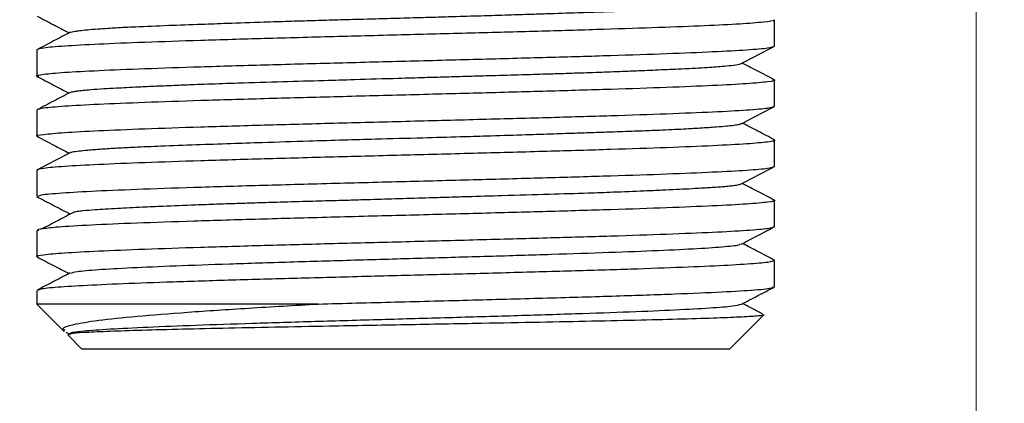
# Model space of a CAD drawing. Header units: millimetres. Extents: x 44 to 176, y 25 to 274.
# Tile 10 of 20: x 159.79 to 167.09, y 108.71 to 111.55. Entities that reach past the tile are written whole.
import ezdxf

# ---------------------------------------------------------------- set-up
doc = ezdxf.new("R2010")
doc.units = ezdxf.units.MM
doc.styles.add('SLDTEXTSTYLE0', font='TXT', dxfattribs={"width": 0.7})
doc.dimstyles.new('SLDDIMSTYLE0', dxfattribs={"dimtxt": 3.5, "dimasz": 3.556, "dimexe": 0, "dimexo": 0.0625, "dimgap": 0.875, "dimtad": 1, "dimdec": 0, "dimlfac": 3, "dimrnd": 1e-09, "dimzin": 12, "dimdsep": 46, "dimtxsty": 'SLDTEXTSTYLE0', "dimblk1": 'CLOSED', "dimblk2": 'CLOSED', "dimsah": 1, "dimcen": 0.09, "dimadec": 0, "dimazin": 3, "dimtfac": 1, "dimtdec": 0, "dimtofl": 0, "dimtmove": 0, "dimatfit": 3, "dimldrblk": 'CLOSED', "dimfxl": 0, "dimfrac": 2, "dimtolj": 1, "dimtzin": 12, "dimarcsym": 0})

# ---------------------------------------------------------------- blocks, each defined once
blk = doc.blocks.new('_Closed')
at = {"color": 0, "linetype": 'ByBlock', "lineweight": -2}
for p, q in [((-1, 0.166667), (0, 0)), ((-1, 0.166667), (-1, -0.166667)), ((0, 0), (-1, -0.166667)), ((0, 0), (-1, 0))]:
    blk.add_line(p, q, dxfattribs=at)
blk = doc.blocks.new('_D_2')
at = {"color": 7, "linetype": 'Continuous', "lineweight": 0}
for p, q in [((124.9213, 159.3988), (124.9213, 101.1877)), ((166.8772, 133.444), (166.8772, 101.1877)), ((166.8772, 102.1877), (124.9213, 102.1877))]:
    blk.add_line(p, q, dxfattribs=at)
at = {"color": 7, "linetype": 'Continuous', "lineweight": 18, "xscale": 3.556, "yscale": 3.556, "rotation": 180.0000000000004}
blk.add_blockref('_Closed', (124.9213, 102.1877), dxfattribs=at)
at = {"color": 7, "linetype": 'Continuous', "lineweight": 18, "xscale": 3.556, "yscale": 3.556}
blk.add_blockref('_Closed', (166.8772, 102.1877), dxfattribs=at)
at = {"color": 7, "linetype": 'Continuous', "lineweight": 18, "insert": (141.3142, 106.6994), "char_height": 3.5, "attachment_point": 1, "style": 'SLDTEXTSTYLE0'}
blk.add_mtext('126', dxfattribs=at)
blk = doc.blocks.new('_D_3')
at = {"color": 7, "linetype": 'Continuous', "lineweight": 0}
for p, q in [((119.2297, 162.6849), (119.2297, 93.9698)), ((176.4563, 133.8974), (176.4563, 93.9698)), ((176.4563, 94.9698), (119.2297, 94.9698))]:
    blk.add_line(p, q, dxfattribs=at)
at = {"color": 7, "linetype": 'Continuous', "lineweight": 18, "xscale": 3.556, "yscale": 3.556, "rotation": 180.0000000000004}
blk.add_blockref('_Closed', (119.2297, 94.9698, 0), dxfattribs=at)
at = {"color": 7, "linetype": 'Continuous', "lineweight": 18, "xscale": 3.556, "yscale": 3.556}
blk.add_blockref('_Closed', (176.4563, 94.9698, 0), dxfattribs=at)
at = {"color": 7, "linetype": 'Continuous', "lineweight": 18, "insert": (141.3142, 99.4816), "char_height": 3.5, "attachment_point": 1, "style": 'SLDTEXTSTYLE0'}
blk.add_mtext('172', dxfattribs=at)

msp = doc.modelspace()

# ---------------------------------------------------------------- linework, layer by layer
at = {"color": 7, "linetype": 'Continuous', "lineweight": 25}
for p, q in [((165.3848, 111.3548), (165.3848, 111.5488)), ((159.9181, 111.326), (159.9181, 111.132)), ((165.3848, 110.9092), (165.3848, 111.1032)), ((159.9181, 110.8804), (159.9181, 110.6864)), ((165.3848, 110.4636), (165.3848, 110.6576)), ((159.9181, 110.4348), (159.9181, 110.2408)), ((165.3848, 110.018), (165.3848, 110.212)), ((159.9181, 109.9892), (159.9181, 109.7952)), ((165.3848, 109.5724), (165.3848, 109.7664)), ((159.9181, 109.5436), (159.9181, 109.444)), ((159.9181, 109.444), (160.1217, 109.2405)), ((162.0024, 109.444), (159.9181, 109.444)), ((165.0514, 109.1107), (165.3031, 109.3624)), ((160.1339, 109.2354), (160.1651, 109.2192)), ((160.1465, 109.2156), (160.2514, 109.1107)), ((165.0514, 109.1107), (160.2514, 109.1107))]:
    msp.add_line(p, q, dxfattribs=at)
for points, knots in [([(160.1639, 111.456), (160.1682, 111.4576), (160.1757, 111.4606), (160.2009, 111.4649), (160.2361, 111.4698), (160.2907, 111.4755), (160.3632, 111.4815), (160.4369, 111.4865), (160.5268, 111.4918), (160.667, 111.4988), (160.8779, 111.5076), (161.1108, 111.516), (161.3484, 111.5245), (161.5657, 111.5319), (161.774, 111.5386), (161.9424, 111.5437), (162.1077, 111.5485), (162.2986, 111.5538), (162.5, 111.5593), (162.692, 111.5645), (162.8553, 111.569), (163.0229, 111.5739), (163.2102, 111.5796), (163.4011, 111.5855), (163.5614, 111.5906), (163.7348, 111.596), (163.9606, 111.6031), (164.2236, 111.6118), (164.4486, 111.6202), (164.6382, 111.6287), (164.7788, 111.6361), (164.8858, 111.6428), (164.9574, 111.6479), (165.0165, 111.6526), (165.0719, 111.658), (165.1126, 111.6634), (165.134, 111.6679), (165.1376, 111.6703), (165.1385, 111.6709)], [0, 0, 0, 0, 0.024038, 0.042879, 0.062673, 0.090188, 0.119433, 0.141599, 0.157454, 0.192783, 0.242116, 0.285125, 0.315185, 0.356643, 0.382959, 0.404701, 0.427043, 0.450732, 0.481731, 0.507303, 0.526906, 0.546606, 0.574193, 0.602445, 0.625138, 0.641769, 0.67732, 0.726254, 0.768726, 0.799114, 0.841792, 0.867716, 0.888657, 0.910977, 0.934727, 0.965883, 0.991502, 1, 1, 1, 1]), ([(159.9193, 111.5762), (159.9604, 111.5547), (160.0398, 111.5133), (160.1191, 111.472), (160.1572, 111.4521)], [0, 0, 0, 0, 0.5188425, 1, 1, 1, 1]), ([(165.3741, 111.5488), (165.3771, 111.5474), (165.3893, 111.5415), (165.3114, 111.5311), (165.142, 111.5177), (164.8774, 111.5043), (164.5355, 111.491), (164.1262, 111.4776), (163.6648, 111.4642), (163.1673, 111.4508), (162.8234, 111.4419), (162.6514, 111.4374)], [0, 0, 0, 0, 0.038872, 0.159013, 0.279154, 0.399295, 0.519436, 0.639577, 0.759718, 0.879859, 1, 1, 1, 1]), ([(160.1656, 111.4564), (160.1244, 111.4349), (160.0421, 111.392), (159.9598, 111.3491), (159.9187, 111.3276)], [0, 0, 0, 0, 0.499979, 1, 1, 1, 1]), ([(165.1357, 111.2243), (165.1768, 111.2457), (165.2591, 111.2887), (165.3414, 111.3316), (165.3825, 111.353)], [0, 0, 0, 0, 0.499975, 1, 1, 1, 1]), ([(159.9323, 111.1283), (159.9267, 111.1295), (159.9003, 111.1354), (159.9584, 111.146), (160.1085, 111.1599), (160.3645, 111.1738), (160.7061, 111.1877), (161.1231, 111.2017), (161.5987, 111.2156), (162.1148, 111.2295), (162.4725, 111.2388), (162.6514, 111.2434)], [0, 0, 0, 0, 0.032718, 0.153628, 0.274539, 0.395449, 0.516359, 0.637269, 0.75818, 0.87909, 1, 1, 1, 1]), ([(160.1663, 111.0106), (160.1663, 111.0111), (160.1666, 111.0135), (160.1868, 111.0176), (160.2184, 111.0228), (160.2617, 111.0276), (160.3241, 111.033), (160.4057, 111.0385), (160.4971, 111.0438), (160.5842, 111.0483), (160.6813, 111.0531), (160.8035, 111.0588), (160.9421, 111.0647), (161.0707, 111.0698), (161.2205, 111.0752), (161.4345, 111.0822), (161.7232, 111.0909), (162.0158, 111.0993), (162.3022, 111.1079), (162.5522, 111.1153), (162.7787, 111.1221), (162.9524, 111.1271), (163.1191, 111.1318), (163.3078, 111.1372), (163.5001, 111.1426), (163.6775, 111.1478), (163.823, 111.1523), (163.9694, 111.1572), (164.1299, 111.163), (164.2862, 111.169), (164.4097, 111.174), (164.5361, 111.1793), (164.6955, 111.1863), (164.8651, 111.1951), (164.9893, 111.2035), (165.074, 111.2119), (165.1214, 111.2192), (165.1336, 111.224), (165.138, 111.2258)], [0, 0, 0, 0, 0.00649, 0.033014, 0.054723, 0.076973, 0.101017, 0.132855, 0.158689, 0.177451, 0.197579, 0.224891, 0.253182, 0.275843, 0.292536, 0.328202, 0.377054, 0.419465, 0.449941, 0.493034, 0.518864, 0.539873, 0.5623, 0.585843, 0.616704, 0.642274, 0.66201, 0.681202, 0.709216, 0.738757, 0.760891, 0.776618, 0.811913, 0.861431, 0.904451, 0.934598, 0.975949, 1, 1, 1, 1]), ([(165.3825, 111.1049), (165.3414, 111.1264), (165.2621, 111.1678), (165.1829, 111.2091), (165.1448, 111.229)], [0, 0, 0, 0, 0.5190558, 1, 1, 1, 1]), ([(159.9188, 111.1302), (159.96, 111.1087), (160.0393, 111.0673), (160.1187, 111.0259), (160.1569, 111.006)], [0, 0, 0, 0, 0.518588, 1, 1, 1, 1]), ([(165.3712, 111.1068), (165.3766, 111.1056), (165.4026, 111.0998), (165.3444, 111.0893), (165.1944, 111.0754), (164.9384, 111.0615), (164.5968, 111.0475), (164.1798, 111.0336), (163.7042, 111.0197), (163.1881, 111.0058), (162.8303, 110.9965), (162.6514, 110.9918)], [0, 0, 0, 0, 0.031194, 0.152295, 0.273395, 0.394496, 0.515597, 0.636698, 0.757798, 0.878899, 1, 1, 1, 1]), ([(160.1662, 111.0108), (160.125, 110.9894), (160.0427, 110.9465), (159.9604, 110.9035), (159.9193, 110.8821)], [0, 0, 0, 0, 0.499973, 1, 1, 1, 1]), ([(165.1378, 110.779), (165.1789, 110.8005), (165.2613, 110.8434), (165.3436, 110.8863), (165.3848, 110.9078)], [0, 0, 0, 0, 0.4999726, 1, 1, 1, 1]), ([(159.9311, 110.683), (159.926, 110.6841), (159.9003, 110.6899), (159.9586, 110.7004), (160.1085, 110.7143), (160.3645, 110.7282), (160.7061, 110.7421), (161.1231, 110.7561), (161.5987, 110.77), (162.1148, 110.7839), (162.4725, 110.7932), (162.6514, 110.7978)], [0, 0, 0, 0, 0.0300156, 0.1512637, 0.2725117, 0.3937598, 0.5150078, 0.6362559, 0.7575039, 0.878752, 1, 1, 1, 1]), ([(160.1709, 110.5651), (160.1732, 110.5669), (160.1787, 110.5711), (160.226, 110.5775), (160.2968, 110.5848), (160.3915, 110.5922), (160.5096, 110.5996), (160.6545, 110.6072), (160.845, 110.6154), (161.0841, 110.6242), (161.3393, 110.6328), (161.6173, 110.6421), (161.8992, 110.6511), (162.1829, 110.6596), (162.4648, 110.6674), (162.7545, 110.6752), (163.0301, 110.6828), (163.2758, 110.6901), (163.5006, 110.6972), (163.7177, 110.7042), (163.8953, 110.71), (164.0503, 110.7151), (164.2085, 110.7205), (164.3631, 110.726), (164.4971, 110.7313), (164.6023, 110.7357), (164.7157, 110.7413), (164.8383, 110.7482), (164.9498, 110.7559), (165.0251, 110.7622), (165.0769, 110.7677), (165.12, 110.7734), (165.1308, 110.7776), (165.137, 110.7801)], [0, 0, 0, 0, 0.026454, 0.061511, 0.091326, 0.127023, 0.160121, 0.190483, 0.230604, 0.278019, 0.319099, 0.353819, 0.403019, 0.438406, 0.469522, 0.515808, 0.552996, 0.579253, 0.615294, 0.646174, 0.672654, 0.694946, 0.718755, 0.750245, 0.775972, 0.794977, 0.814948, 0.850896, 0.886895, 0.916992, 0.938249, 0.964225, 1, 1, 1, 1]), ([(165.3849, 110.6593), (165.3438, 110.6808), (165.2643, 110.7222), (165.1848, 110.7636), (165.1465, 110.7836)], [0, 0, 0, 0, 0.518119, 1, 1, 1, 1]), ([(159.92, 110.6849), (159.9612, 110.6634), (160.0404, 110.622), (160.1197, 110.5807), (160.1578, 110.5608)], [0, 0, 0, 0, 0.519043, 1, 1, 1, 1]), ([(165.3714, 110.6612), (165.3767, 110.66), (165.4026, 110.6542), (165.3443, 110.6437), (165.1944, 110.6298), (164.9384, 110.6159), (164.5968, 110.6019), (164.1798, 110.588), (163.7042, 110.5741), (163.1881, 110.5602), (162.8303, 110.5509), (162.6514, 110.5462)], [0, 0, 0, 0, 0.030831, 0.151978, 0.273124, 0.39427, 0.515416, 0.636562, 0.757708, 0.878854, 1, 1, 1, 1]), ([(160.1665, 110.5653), (160.1254, 110.5439), (160.0431, 110.501), (159.9608, 110.458), (159.9197, 110.4366)], [0, 0, 0, 0, 0.499979, 1, 1, 1, 1]), ([(165.1361, 110.333), (165.1772, 110.3544), (165.2595, 110.3974), (165.3418, 110.4403), (165.3829, 110.4617)], [0, 0, 0, 0, 0.499977, 1, 1, 1, 1]), ([(159.93, 110.2408), (159.9307, 110.2442), (159.9323, 110.2524), (160.0656, 110.2654), (160.3055, 110.2799), (160.6469, 110.2944), (161.0702, 110.3088), (161.5595, 110.3233), (162.0939, 110.3378), (162.4656, 110.3474), (162.6514, 110.3522)], [0, 0, 0, 0, 0.090998, 0.220855, 0.350713, 0.48057, 0.610428, 0.740285, 0.870143, 1, 1, 1, 1]), ([(160.199, 110.1279), (160.2054, 110.1291), (160.2204, 110.1319), (160.2684, 110.1372), (160.3571, 110.1446), (160.5022, 110.1533), (160.679, 110.1618), (160.8721, 110.1704), (161.0578, 110.1779), (161.24, 110.1846), (161.3871, 110.1896), (161.5351, 110.1944), (161.7116, 110.1997), (161.9021, 110.2051), (162.0875, 110.2104), (162.2465, 110.2148), (162.4127, 110.2197), (162.6065, 110.2255), (162.8072, 110.2315), (162.9759, 110.2365), (163.1568, 110.2418), (163.4027, 110.2488), (163.7046, 110.2576), (163.9756, 110.266), (164.2099, 110.2744), (164.394, 110.2818), (164.546, 110.2885), (164.6562, 110.2936), (164.7534, 110.2984), (164.8536, 110.3038), (164.9433, 110.3094), (165.0114, 110.3146), (165.0585, 110.3191), (165.0968, 110.324), (165.1261, 110.3291), (165.1336, 110.3327), (165.1368, 110.3343)], [0, 0, 0, 0, 0.01658, 0.039433, 0.075983, 0.127835, 0.172114, 0.203927, 0.248841, 0.275707, 0.297501, 0.320828, 0.34536, 0.377779, 0.404494, 0.424638, 0.444738, 0.473793, 0.504823, 0.52769, 0.543875, 0.580583, 0.632149, 0.677, 0.708316, 0.750931, 0.778547, 0.801138, 0.824283, 0.849328, 0.882541, 0.909451, 0.928879, 0.949837, 0.978248, 1, 1, 1, 1]), ([(165.3828, 110.2136), (165.3417, 110.2351), (165.2624, 110.2764), (165.1832, 110.3178), (165.1451, 110.3377)], [0, 0, 0, 0, 0.5191382, 1, 1, 1, 1]), ([(159.9182, 110.239), (159.9594, 110.2176), (160.0417, 110.1747), (160.124, 110.1317), (160.1652, 110.1103)], [0, 0, 0, 0, 0.500021, 1, 1, 1, 1]), ([(165.3717, 110.2155), (165.3768, 110.2143), (165.4026, 110.2085), (165.3443, 110.1981), (165.1944, 110.1842), (164.9384, 110.1703), (164.5968, 110.1563), (164.1798, 110.1424), (163.7042, 110.1285), (163.1881, 110.1146), (162.8303, 110.1053), (162.6514, 110.1006)], [0, 0, 0, 0, 0.030213, 0.151436, 0.27266, 0.393883, 0.515107, 0.63633, 0.757553, 0.878777, 1, 1, 1, 1]), ([(160.1993, 110.1279), (160.1586, 110.1065), (160.0774, 110.0636), (159.996, 110.0208), (159.9553, 109.9993)], [0, 0, 0, 0, 0.4999937, 1, 1, 1, 1]), ([(162.6514, 110.1006), (162.4656, 110.0958), (162.0939, 110.0862), (161.5594, 110.0717), (161.0704, 110.0572), (160.6462, 110.0428), (160.308, 110.0283), (160.0669, 110.0144), (159.9961, 110.0054), (159.963, 110.0012)], [0, 0, 0, 0, 0.1454851, 0.2909702, 0.4364553, 0.5819404, 0.7274255, 0.8729106, 1, 1, 1, 1]), ([(159.9522, 110), (159.9501, 109.9998), (159.9156, 109.9962), (159.923, 109.9926), (159.93, 109.9892)], [0, 0, 0, 0, 0.062223, 1, 1, 1, 1]), ([(165.1377, 109.8876), (165.1786, 109.9089), (165.2602, 109.9514), (165.3419, 109.994), (165.3828, 110.0153)], [0, 0, 0, 0, 0.499975, 1, 1, 1, 1]), ([(159.9314, 109.7917), (159.9262, 109.7929), (159.9003, 109.7987), (159.9586, 109.8092), (160.1085, 109.8231), (160.3645, 109.837), (160.7061, 109.8509), (161.1231, 109.8649), (161.5987, 109.8788), (162.1148, 109.8927), (162.4725, 109.902), (162.6514, 109.9066)], [0, 0, 0, 0, 0.030666, 0.151833, 0.272999, 0.394166, 0.515333, 0.6365, 0.757666, 0.878833, 1, 1, 1, 1]), ([(160.17, 109.6731), (160.1811, 109.6771), (160.2054, 109.6857), (160.3613, 109.6991), (160.6075, 109.7133), (160.938, 109.7275), (161.3362, 109.7417), (161.787, 109.7559), (162.2724, 109.7701), (162.7728, 109.7843), (163.2685, 109.7985), (163.7394, 109.8127), (164.1672, 109.8269), (164.5337, 109.8411), (164.8273, 109.8553), (165.0266, 109.8694), (165.1284, 109.8805), (165.1283, 109.8868), (165.1282, 109.8884)], [0, 0, 0, 0, 0.0548993, 0.1208475, 0.1867837, 0.2527319, 0.3186679, 0.3846161, 0.4505519, 0.5165, 0.5824359, 0.6483837, 0.7143197, 0.7802672, 0.8462033, 0.9121505, 0.9780869, 1, 1, 1, 1]), ([(165.3828, 109.7691), (165.3419, 109.7904), (165.2632, 109.8315), (165.1845, 109.8725), (165.1467, 109.8922)], [0, 0, 0, 0, 0.518829, 1, 1, 1, 1]), ([(159.92, 109.7926), (159.9609, 109.7713), (160.0396, 109.7302), (160.1183, 109.6892), (160.1562, 109.6695)], [0, 0, 0, 0, 0.518872, 1, 1, 1, 1]), ([(165.3763, 109.7664), (165.3738, 109.7629), (165.3681, 109.7548), (165.2415, 109.7423), (165.0221, 109.7287), (164.7134, 109.7152), (164.3303, 109.7016), (163.8859, 109.688), (163.3965, 109.6745), (162.88, 109.6609), (162.3552, 109.6474), (161.8412, 109.6338), (161.3567, 109.6203), (160.9193, 109.6067), (160.5452, 109.5932), (160.2469, 109.5796), (160.04, 109.566), (159.9282, 109.5541), (159.9291, 109.5466), (159.9294, 109.5436)], [0, 0, 0, 0, 0.047616, 0.108459, 0.169301, 0.230144, 0.290987, 0.351829, 0.412672, 0.473514, 0.534357, 0.595199, 0.656042, 0.716885, 0.777727, 0.83857, 0.899412, 0.960255, 1, 1, 1, 1]), ([(160.1647, 109.6739), (160.1238, 109.6526), (160.0422, 109.61), (159.9605, 109.5675), (159.9197, 109.5462)], [0, 0, 0, 0, 0.499976, 1, 1, 1, 1]), ([(162.0024, 109.444), (162.1922, 109.449), (162.5719, 109.459), (163.1527, 109.474), (163.7091, 109.489), (164.2191, 109.504), (164.6588, 109.519), (165.0107, 109.534), (165.252, 109.5489), (165.3775, 109.5618), (165.3719, 109.5696), (165.3698, 109.5724)], [0, 0, 0, 0, 0.116722, 0.233444, 0.350165, 0.466887, 0.583609, 0.700331, 0.817053, 0.933775, 1, 1, 1, 1]), ([(165.138, 109.442), (165.1788, 109.4633), (165.2605, 109.5059), (165.3422, 109.5485), (165.383, 109.5698)], [0, 0, 0, 0, 0.499975, 1, 1, 1, 1]), ([(160.1283, 109.2471), (160.1207, 109.2523), (160.0983, 109.2678), (160.1786, 109.2932), (160.3603, 109.3234), (160.6487, 109.3536), (161.0274, 109.3838), (161.4817, 109.414), (161.8282, 109.434), (162.0024, 109.444)], [0, 0, 0, 0, 0.076931, 0.226407, 0.37763, 0.530601, 0.68532, 0.841786, 1, 1, 1, 1]), ([(160.1725, 109.22), (160.1676, 109.2236), (160.1562, 109.2319), (160.2552, 109.245), (160.4471, 109.2592), (160.7295, 109.2734), (161.0885, 109.2876), (161.5095, 109.3018), (161.9764, 109.316), (162.47, 109.3302), (162.971, 109.3443), (163.4593, 109.3585), (163.915, 109.3727), (164.3208, 109.3869), (164.6597, 109.4011), (164.9171, 109.4153), (165.0881, 109.4292), (165.121, 109.4384), (165.137, 109.4429)], [0, 0, 0, 0, 0.048591, 0.112254, 0.175924, 0.239587, 0.303256, 0.36692, 0.430589, 0.494253, 0.557921, 0.621586, 0.685253, 0.748919, 0.812585, 0.876251, 0.939916, 1, 1, 1, 1]), ([(165.2969, 109.3684), (165.2848, 109.3747), (165.2347, 109.4008), (165.1847, 109.4268), (165.1468, 109.4466)], [0, 0, 0, 0, 0.241735, 1, 1, 1, 1]), ([(165.2953, 109.3653), (165.2988, 109.3646), (165.3156, 109.3614), (165.2698, 109.3553), (165.1574, 109.3475), (164.9661, 109.3396), (164.7134, 109.3316), (164.4001, 109.3238), (164.042, 109.3158), (163.6425, 109.3079), (163.1784, 109.2992), (162.6493, 109.2897), (162.1289, 109.2802), (161.6733, 109.2715), (161.2923, 109.2637), (160.9485, 109.2557), (160.6582, 109.2479), (160.424, 109.2398), (160.2585, 109.232), (160.1573, 109.2242), (160.1507, 109.219), (160.1474, 109.2164)], [0, 0, 0, 0, 0.014184, 0.067947, 0.12329, 0.176701, 0.231683, 0.284746, 0.339368, 0.392103, 0.446383, 0.515028, 0.584325, 0.636158, 0.689499, 0.741204, 0.794422, 0.845845, 0.898778, 0.949873, 1, 1, 1, 1])]:
    msp.add_open_spline(points, degree=3, knots=knots, dxfattribs=at)
for points in [[(162.6514, 111.4374), (162.4725, 111.4328), (162.1148, 111.4235), (161.5987, 111.4096), (161.1231, 111.3957), (160.7063, 111.3817), (160.3638, 111.3678), (160.1112, 111.3539), (159.9486, 111.34), (159.9283, 111.3307), (159.9181, 111.326)], [(162.6514, 111.2434), (162.8303, 111.2481), (163.1881, 111.2574), (163.7042, 111.2713), (164.1798, 111.2852), (164.5966, 111.2991), (164.9391, 111.3131), (165.1917, 111.327), (165.3543, 111.3409), (165.3746, 111.3502), (165.3848, 111.3548)], [(162.6514, 110.9918), (162.4725, 110.9872), (162.1148, 110.9779), (161.5987, 110.964), (161.1231, 110.9501), (160.7063, 110.9361), (160.3638, 110.9222), (160.1112, 110.9083), (159.9486, 110.8944), (159.9283, 110.8851), (159.9181, 110.8804)], [(162.6514, 110.7978), (162.8303, 110.8025), (163.1881, 110.8118), (163.7042, 110.8257), (164.1798, 110.8396), (164.5966, 110.8535), (164.9391, 110.8675), (165.1917, 110.8814), (165.3543, 110.8953), (165.3746, 110.9046), (165.3848, 110.9092)], [(162.6514, 110.5462), (162.4725, 110.5416), (162.1148, 110.5323), (161.5987, 110.5184), (161.1231, 110.5045), (160.7063, 110.4905), (160.3638, 110.4766), (160.1112, 110.4627), (159.9486, 110.4488), (159.9283, 110.4395), (159.9181, 110.4348)], [(162.6514, 110.3522), (162.8303, 110.3569), (163.1881, 110.3662), (163.7042, 110.3801), (164.1798, 110.394), (164.5966, 110.4079), (164.9391, 110.4219), (165.1917, 110.4358), (165.3543, 110.4497), (165.3746, 110.459), (165.3848, 110.4636)], [(162.6514, 109.9066), (162.8303, 109.9113), (163.1881, 109.9206), (163.7042, 109.9345), (164.1798, 109.9484), (164.5966, 109.9623), (164.9391, 109.9763), (165.1917, 109.9902), (165.3543, 110.0041), (165.3746, 110.0134), (165.3848, 110.018)]]:
    msp.add_open_spline(points, degree=3, dxfattribs=at)

# ---------------------------------------------------------------- dimensions: what is measured, and where the dimension line sits
at = {"color": 7, "linetype": 'Continuous', "lineweight": 18}
for base, p1, p2, picture, middle in [((119.2297, 94.9698), (176.4563, 134.8974), (119.2297, 163.6849), '_D_3', (144.5954, 94.9698)), ((124.9213, 102.1877), (166.8772, 134.444), (124.9213, 160.3988), '_D_2', (144.5954, 102.1877))]:
    dim = msp.add_linear_dim(base=base, p1=p1, p2=p2, dimstyle='SLDDIMSTYLE0', dxfattribs=at)
    dim.commit()
    dim.dimension.update_dxf_attribs({"geometry": picture, "text_midpoint": middle, "dimtype": 160})

doc.saveas('drawing.dxf')
